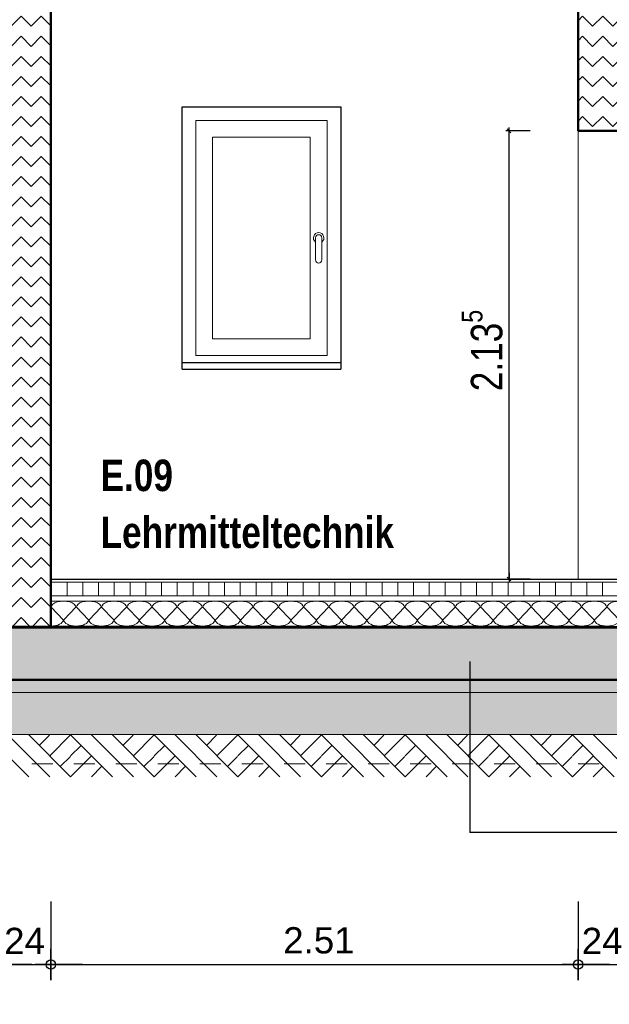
# Model space of a CAD drawing. Header units: metres. Extents: x 1314 to 1415, y -87 to -52.
# Tile 129 of 256: x 1342.2 to 1345.01, y -83.32 to -78.63. Entities that reach past the tile are written whole.
import ezdxf

# ---------------------------------------------------------------- set-up
doc = ezdxf.new("R2010")
doc.units = ezdxf.units.M
doc.header["$PDMODE"] = 65
doc.linetypes.add('AUSGEZOGEN', pattern=[0])
doc.linetypes.add('VERDECKT2_S2', pattern=[0.15, 0.1, -0.05])
for name, color, linetype, lineweight in [('XR$2$Ansicht', 1, 'AUSGEZOGEN', 50), ('XR$2$Design', 4, 'AUSGEZOGEN', 13), ('XR$2$Türen', 3, 'AUSGEZOGEN', 18), ('XR$2$Wand', 1, 'AUSGEZOGEN', 50), ('XR$3$Maßlinie 1_50', 7, 'AUSGEZOGEN', 25), ('XR$3$Text 1_100', 3, 'AUSGEZOGEN', 18), ('XR$4$Design', 4, 'AUSGEZOGEN', 13), ('XR$4$Muster', 4, 'AUSGEZOGEN', 13), ('XR$4$Schraffur', 4, 'AUSGEZOGEN', 13), ('XR$4$Wand', 1, 'AUSGEZOGEN', 50)]:
    doc.layers.add(name, color=color, linetype=linetype, lineweight=lineweight)
doc.styles.add('ARIAL', font='arial.ttf')
doc.dimstyles.new('DIMSTYLE_18', dxfattribs={"dimtxt": 0.175, "dimasz": 0.15, "dimexe": 0, "dimexo": 0, "dimgap": 0.0875, "dimtad": 2, "dimdec": 3, "dimrnd": 0.005, "dimzin": 4, "dimdsep": 46, "dimtxsty": 'ARIAL', "dimblk1": 'ALL_ML_KREIS', "dimblk2": 'ALL_ML_KREIS', "dimsah": 1, "dimcen": 0, "dimclrd": 3, "dimclre": 3, "dimclrt": 3, "dimadec": 0, "dimazin": 0, "dimtfac": 1, "dimtdec": 0, "dimtix": 1, "dimtmove": 2, "dimatfit": 3, "dimfxl": 0, "dimtzin": 0, "dimlwd": 0, "dimlwe": 25, "dimarcsym": 0})
doc.dimstyles.new('DIMSTYLE_25', dxfattribs={"dimtxt": 0.15, "dimasz": 0.03, "dimexe": 0, "dimexo": 0, "dimgap": 0.075, "dimtad": 2, "dimdec": 3, "dimrnd": 0.005, "dimzin": 4, "dimdsep": 46, "dimtxsty": 'ARIAL', "dimblk1": 'ALL_ML_STRICH', "dimblk2": 'ALL_ML_STRICH', "dimsah": 1, "dimcen": 0, "dimclrd": 3, "dimclre": 3, "dimclrt": 3, "dimadec": 0, "dimazin": 0, "dimtfac": 1, "dimtdec": 0, "dimtix": 1, "dimtmove": 2, "dimatfit": 3, "dimfxl": 0, "dimtzin": 0, "dimlwd": 0, "dimlwe": 25, "dimarcsym": 0})
doc.dimstyles.new('DIMSTYLE_3', dxfattribs={"dimtxt": 0.125, "dimasz": 0.15, "dimexe": 0, "dimexo": 0, "dimgap": 0.0625, "dimtad": 2, "dimdec": 1, "dimlfac": 100, "dimrnd": 0.5, "dimzin": 4, "dimdsep": 46, "dimtxsty": 'ARIAL', "dimblk1": 'ALL_ML_KREIS', "dimblk2": 'ALL_ML_KREIS', "dimsah": 1, "dimcen": 0, "dimclrd": 3, "dimclre": 3, "dimclrt": 3, "dimadec": 0, "dimazin": 0, "dimtfac": 1, "dimtdec": 0, "dimtix": 1, "dimtmove": 2, "dimatfit": 3, "dimfxl": 0, "dimtvp": 1.2, "dimtzin": 0, "dimlwd": 0, "dimlwe": 25, "dimarcsym": 0})
doc.dimstyles.new('DIMSTYLE_7', dxfattribs={"dimtxt": 0.125, "dimasz": 0.15, "dimexe": 0, "dimexo": 0, "dimgap": 0.0625, "dimtad": 2, "dimdec": 3, "dimrnd": 0.005, "dimzin": 4, "dimdsep": 46, "dimtxsty": 'ARIAL', "dimblk1": 'ALL_ML_KREIS', "dimblk2": 'ALL_ML_KREIS', "dimsah": 1, "dimcen": 0, "dimclrd": 3, "dimclre": 3, "dimclrt": 3, "dimadec": 0, "dimazin": 0, "dimtfac": 1, "dimtdec": 0, "dimtix": 1, "dimtmove": 2, "dimatfit": 3, "dimfxl": 0, "dimtzin": 0, "dimlwd": 0, "dimlwe": 25, "dimarcsym": 0})
doc.dimstyles.new('DIMSTYLE_9', dxfattribs={"dimtxt": 0.125, "dimasz": 0.15, "dimexe": 0, "dimexo": 0, "dimgap": 0.0625, "dimtad": 2, "dimrnd": 0.005, "dimzin": 4, "dimdsep": 46, "dimtxsty": 'ARIAL', "dimblk1": 'ALL_ML_KREIS', "dimblk2": 'ALL_ML_KREIS', "dimsah": 1, "dimcen": 0, "dimclrd": 3, "dimclre": 3, "dimclrt": 3, "dimadec": 0, "dimazin": 0, "dimtfac": 1, "dimtdec": 0, "dimtix": 1, "dimtmove": 2, "dimatfit": 3, "dimfxl": 0, "dimtzin": 0, "dimlwd": 0, "dimlwe": 25, "dimarcsym": 0})
pattern_1 = [(45, (-1e-17, 0.19092), (-7e-18, 0.0954594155), [0.0675, -0.0675]), (135, (-1e-17, 0.19092), (-0.0954594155, 7e-18), [0.0675, -0.0675])]

# ---------------------------------------------------------------- blocks, each defined once
blk = doc.blocks.new('MUSTERELEMENT_29')
at = {"layer": 'XR$2$Design', "color": 4, "linetype": 'AUSGEZOGEN', "lineweight": 13, "transparency": 33554687}
for p, q in [((1342.1247, -81.5158), (1342.2049, -81.5158)), ((1342.1247, -81.5208), (1342.2049, -81.5208)), ((1342.2049, -81.5158), (1342.285, -81.5158)), ((1342.2049, -81.5158), (1342.2049, -81.5208)), ((1342.2049, -81.5158), (1342.2049, -81.5208)), ((1342.2049, -81.5168), (1342.2449, -81.5168)), ((1342.2049, -81.5178), (1342.2449, -81.5178)), ((1342.2049, -81.5188), (1342.2449, -81.5188)), ((1342.2049, -81.5198), (1342.2449, -81.5198)), ((1342.2049, -81.5208), (1342.285, -81.5208)), ((1342.2449, -81.5158), (1342.2449, -81.5208)), ((1342.285, -81.5158), (1342.3651, -81.5158)), ((1342.285, -81.5158), (1342.285, -81.5208)), ((1342.285, -81.5158), (1342.285, -81.5208)), ((1342.285, -81.5168), (1342.3251, -81.5168)), ((1342.285, -81.5178), (1342.3251, -81.5178)), ((1342.285, -81.5188), (1342.3251, -81.5188)), ((1342.285, -81.5198), (1342.3251, -81.5198)), ((1342.285, -81.5208), (1342.3651, -81.5208)), ((1342.3251, -81.5158), (1342.3251, -81.5208)), ((1342.3651, -81.5158), (1342.4453, -81.5158)), ((1342.3651, -81.5158), (1342.3651, -81.5208)), ((1342.3651, -81.5158), (1342.3651, -81.5208)), ((1342.3651, -81.5168), (1342.4052, -81.5168)), ((1342.3651, -81.5178), (1342.4052, -81.5178)), ((1342.3651, -81.5188), (1342.4052, -81.5188)), ((1342.3651, -81.5198), (1342.4052, -81.5198)), ((1342.3651, -81.5208), (1342.4453, -81.5208)), ((1342.4052, -81.5158), (1342.4052, -81.5208)), ((1342.4453, -81.5158), (1342.5254, -81.5158)), ((1342.4453, -81.5158), (1342.4453, -81.5208)), ((1342.4453, -81.5158), (1342.4453, -81.5208)), ((1342.4453, -81.5168), (1342.4853, -81.5168)), ((1342.4453, -81.5178), (1342.4853, -81.5178)), ((1342.4453, -81.5188), (1342.4853, -81.5188)), ((1342.4453, -81.5198), (1342.4853, -81.5198)), ((1342.4453, -81.5208), (1342.5254, -81.5208)), ((1342.4853, -81.5158), (1342.4853, -81.5208)), ((1342.5254, -81.5158), (1342.6055, -81.5158)), ((1342.5254, -81.5158), (1342.5254, -81.5208)), ((1342.5254, -81.5158), (1342.5254, -81.5208)), ((1342.5254, -81.5168), (1342.5655, -81.5168)), ((1342.5254, -81.5178), (1342.5655, -81.5178)), ((1342.5254, -81.5188), (1342.5655, -81.5188)), ((1342.5254, -81.5198), (1342.5655, -81.5198)), ((1342.5254, -81.5208), (1342.6055, -81.5208)), ((1342.5655, -81.5158), (1342.5655, -81.5208)), ((1342.6055, -81.5158), (1342.6857, -81.5158)), ((1342.6055, -81.5158), (1342.6055, -81.5208)), ((1342.6055, -81.5158), (1342.6055, -81.5208)), ((1342.6055, -81.5168), (1342.6456, -81.5168)), ((1342.6055, -81.5178), (1342.6456, -81.5178)), ((1342.6055, -81.5188), (1342.6456, -81.5188)), ((1342.6055, -81.5198), (1342.6456, -81.5198)), ((1342.6055, -81.5208), (1342.6857, -81.5208)), ((1342.6456, -81.5158), (1342.6456, -81.5208)), ((1342.6857, -81.5158), (1342.7658, -81.5158)), ((1342.6857, -81.5158), (1342.6857, -81.5208)), ((1342.6857, -81.5158), (1342.6857, -81.5208)), ((1342.6857, -81.5168), (1342.7258, -81.5168)), ((1342.6857, -81.5178), (1342.7258, -81.5178)), ((1342.6857, -81.5188), (1342.7258, -81.5188)), ((1342.6857, -81.5198), (1342.7258, -81.5198)), ((1342.6857, -81.5208), (1342.7658, -81.5208)), ((1342.7258, -81.5158), (1342.7258, -81.5208)), ((1342.7658, -81.5158), (1342.846, -81.5158)), ((1342.7658, -81.5158), (1342.7658, -81.5208)), ((1342.7658, -81.5158), (1342.7658, -81.5208)), ((1342.7658, -81.5168), (1342.8059, -81.5168)), ((1342.7658, -81.5178), (1342.8059, -81.5178)), ((1342.7658, -81.5188), (1342.8059, -81.5188)), ((1342.7658, -81.5198), (1342.8059, -81.5198)), ((1342.7658, -81.5208), (1342.846, -81.5208)), ((1342.8059, -81.5158), (1342.8059, -81.5208)), ((1342.846, -81.5158), (1342.9261, -81.5158)), ((1342.846, -81.5158), (1342.846, -81.5208)), ((1342.846, -81.5158), (1342.846, -81.5208)), ((1342.846, -81.5168), (1342.886, -81.5168)), ((1342.846, -81.5178), (1342.886, -81.5178)), ((1342.846, -81.5188), (1342.886, -81.5188)), ((1342.846, -81.5198), (1342.886, -81.5198)), ((1342.846, -81.5208), (1342.9261, -81.5208)), ((1342.886, -81.5158), (1342.886, -81.5208)), ((1342.9261, -81.5158), (1343.0062, -81.5158)), ((1342.9261, -81.5158), (1342.9261, -81.5208)), ((1342.9261, -81.5158), (1342.9261, -81.5208)), ((1342.9261, -81.5168), (1342.9662, -81.5168)), ((1342.9261, -81.5178), (1342.9662, -81.5178)), ((1342.9261, -81.5188), (1342.9662, -81.5188)), ((1342.9261, -81.5198), (1342.9662, -81.5198)), ((1342.9261, -81.5208), (1343.0062, -81.5208)), ((1342.9662, -81.5158), (1342.9662, -81.5208)), ((1343.0062, -81.5158), (1343.0864, -81.5158)), ((1343.0062, -81.5158), (1343.0062, -81.5208)), ((1343.0062, -81.5158), (1343.0062, -81.5208)), ((1343.0062, -81.5168), (1343.0463, -81.5168)), ((1343.0062, -81.5178), (1343.0463, -81.5178)), ((1343.0062, -81.5188), (1343.0463, -81.5188)), ((1343.0062, -81.5198), (1343.0463, -81.5198)), ((1343.0062, -81.5208), (1343.0864, -81.5208)), ((1343.0463, -81.5158), (1343.0463, -81.5208)), ((1343.0864, -81.5158), (1343.1665, -81.5158)), ((1343.0864, -81.5158), (1343.0864, -81.5208)), ((1343.0864, -81.5158), (1343.0864, -81.5208)), ((1343.0864, -81.5168), (1343.1265, -81.5168)), ((1343.0864, -81.5178), (1343.1265, -81.5178)), ((1343.0864, -81.5188), (1343.1265, -81.5188)), ((1343.0864, -81.5198), (1343.1265, -81.5198)), ((1343.0864, -81.5208), (1343.1665, -81.5208)), ((1343.1265, -81.5158), (1343.1265, -81.5208)), ((1343.1665, -81.5158), (1343.2467, -81.5158)), ((1343.1665, -81.5158), (1343.1665, -81.5208)), ((1343.1665, -81.5158), (1343.1665, -81.5208)), ((1343.1665, -81.5168), (1343.2066, -81.5168)), ((1343.1665, -81.5178), (1343.2066, -81.5178)), ((1343.1665, -81.5188), (1343.2066, -81.5188)), ((1343.1665, -81.5198), (1343.2066, -81.5198)), ((1343.1665, -81.5208), (1343.2467, -81.5208)), ((1343.2066, -81.5158), (1343.2066, -81.5208)), ((1343.2467, -81.5158), (1343.3268, -81.5158)), ((1343.2467, -81.5158), (1343.2467, -81.5208)), ((1343.2467, -81.5158), (1343.2467, -81.5208)), ((1343.2467, -81.5168), (1343.2867, -81.5168)), ((1343.2467, -81.5178), (1343.2867, -81.5178)), ((1343.2467, -81.5188), (1343.2867, -81.5188)), ((1343.2467, -81.5198), (1343.2867, -81.5198)), ((1343.2467, -81.5208), (1343.3268, -81.5208)), ((1343.2867, -81.5158), (1343.2867, -81.5208)), ((1343.3268, -81.5158), (1343.4069, -81.5158)), ((1343.3268, -81.5158), (1343.3268, -81.5208)), ((1343.3268, -81.5158), (1343.3268, -81.5208)), ((1343.3268, -81.5168), (1343.3669, -81.5168)), ((1343.3268, -81.5178), (1343.3669, -81.5178)), ((1343.3268, -81.5188), (1343.3669, -81.5188)), ((1343.3268, -81.5198), (1343.3669, -81.5198)), ((1343.3268, -81.5208), (1343.4069, -81.5208)), ((1343.3669, -81.5158), (1343.3669, -81.5208)), ((1343.4069, -81.5158), (1343.4871, -81.5158)), ((1343.4069, -81.5158), (1343.4069, -81.5208)), ((1343.4069, -81.5158), (1343.4069, -81.5208)), ((1343.4069, -81.5168), (1343.447, -81.5168)), ((1343.4069, -81.5178), (1343.447, -81.5178)), ((1343.4069, -81.5188), (1343.447, -81.5188)), ((1343.4069, -81.5198), (1343.447, -81.5198)), ((1343.4069, -81.5208), (1343.4871, -81.5208)), ((1343.447, -81.5158), (1343.447, -81.5208)), ((1343.4871, -81.5158), (1343.5672, -81.5158)), ((1343.4871, -81.5158), (1343.4871, -81.5208)), ((1343.4871, -81.5158), (1343.4871, -81.5208)), ((1343.4871, -81.5168), (1343.5272, -81.5168)), ((1343.4871, -81.5178), (1343.5272, -81.5178)), ((1343.4871, -81.5188), (1343.5272, -81.5188)), ((1343.4871, -81.5198), (1343.5272, -81.5198)), ((1343.4871, -81.5208), (1343.5672, -81.5208)), ((1343.5272, -81.5158), (1343.5272, -81.5208)), ((1343.5672, -81.5158), (1343.6474, -81.5158)), ((1343.5672, -81.5158), (1343.5672, -81.5208)), ((1343.5672, -81.5158), (1343.5672, -81.5208)), ((1343.5672, -81.5168), (1343.6073, -81.5168)), ((1343.5672, -81.5178), (1343.6073, -81.5178)), ((1343.5672, -81.5188), (1343.6073, -81.5188)), ((1343.5672, -81.5198), (1343.6073, -81.5198)), ((1343.5672, -81.5208), (1343.6474, -81.5208)), ((1343.6073, -81.5158), (1343.6073, -81.5208)), ((1343.6474, -81.5158), (1343.7275, -81.5158)), ((1343.6474, -81.5158), (1343.6474, -81.5208)), ((1343.6474, -81.5158), (1343.6474, -81.5208)), ((1343.6474, -81.5168), (1343.6874, -81.5168)), ((1343.6474, -81.5178), (1343.6874, -81.5178)), ((1343.6474, -81.5188), (1343.6874, -81.5188)), ((1343.6474, -81.5198), (1343.6874, -81.5198)), ((1343.6474, -81.5208), (1343.7275, -81.5208)), ((1343.6874, -81.5158), (1343.6874, -81.5208)), ((1343.7275, -81.5158), (1343.8076, -81.5158)), ((1343.7275, -81.5158), (1343.7275, -81.5208)), ((1343.7275, -81.5158), (1343.7275, -81.5208)), ((1343.7275, -81.5168), (1343.7676, -81.5168)), ((1343.7275, -81.5178), (1343.7676, -81.5178)), ((1343.7275, -81.5188), (1343.7676, -81.5188)), ((1343.7275, -81.5198), (1343.7676, -81.5198)), ((1343.7275, -81.5208), (1343.8076, -81.5208)), ((1343.7676, -81.5158), (1343.7676, -81.5208)), ((1343.8076, -81.5158), (1343.8878, -81.5158)), ((1343.8076, -81.5158), (1343.8076, -81.5208)), ((1343.8076, -81.5158), (1343.8076, -81.5208)), ((1343.8076, -81.5168), (1343.8477, -81.5168)), ((1343.8076, -81.5178), (1343.8477, -81.5178)), ((1343.8076, -81.5188), (1343.8477, -81.5188)), ((1343.8076, -81.5198), (1343.8477, -81.5198)), ((1343.8076, -81.5208), (1343.8878, -81.5208)), ((1343.8477, -81.5158), (1343.8477, -81.5208)), ((1343.8878, -81.5158), (1343.9679, -81.5158)), ((1343.8878, -81.5158), (1343.8878, -81.5208)), ((1343.8878, -81.5158), (1343.8878, -81.5208)), ((1343.8878, -81.5168), (1343.9278, -81.5168)), ((1343.8878, -81.5178), (1343.9278, -81.5178)), ((1343.8878, -81.5188), (1343.9278, -81.5188)), ((1343.8878, -81.5198), (1343.9278, -81.5198)), ((1343.8878, -81.5208), (1343.9679, -81.5208)), ((1343.9278, -81.5158), (1343.9278, -81.5208)), ((1343.9679, -81.5158), (1344.0481, -81.5158)), ((1343.9679, -81.5158), (1343.9679, -81.5208)), ((1343.9679, -81.5158), (1343.9679, -81.5208)), ((1343.9679, -81.5168), (1344.008, -81.5168)), ((1343.9679, -81.5178), (1344.008, -81.5178)), ((1343.9679, -81.5188), (1344.008, -81.5188)), ((1343.9679, -81.5198), (1344.008, -81.5198)), ((1343.9679, -81.5208), (1344.0481, -81.5208)), ((1344.008, -81.5158), (1344.008, -81.5208)), ((1344.0481, -81.5158), (1344.1282, -81.5158)), ((1344.0481, -81.5158), (1344.0481, -81.5208)), ((1344.0481, -81.5158), (1344.0481, -81.5208)), ((1344.0481, -81.5168), (1344.0881, -81.5168)), ((1344.0481, -81.5178), (1344.0881, -81.5178)), ((1344.0481, -81.5188), (1344.0881, -81.5188)), ((1344.0481, -81.5198), (1344.0881, -81.5198)), ((1344.0481, -81.5208), (1344.1282, -81.5208)), ((1344.0881, -81.5158), (1344.0881, -81.5208)), ((1344.1282, -81.5158), (1344.2083, -81.5158)), ((1344.1282, -81.5158), (1344.1282, -81.5208)), ((1344.1282, -81.5158), (1344.1282, -81.5208)), ((1344.1282, -81.5168), (1344.1683, -81.5168)), ((1344.1282, -81.5178), (1344.1683, -81.5178)), ((1344.1282, -81.5188), (1344.1683, -81.5188)), ((1344.1282, -81.5198), (1344.1683, -81.5198)), ((1344.1282, -81.5208), (1344.2083, -81.5208)), ((1344.1683, -81.5158), (1344.1683, -81.5208)), ((1344.2083, -81.5158), (1344.2885, -81.5158)), ((1344.2083, -81.5158), (1344.2083, -81.5208)), ((1344.2083, -81.5158), (1344.2083, -81.5208)), ((1344.2083, -81.5168), (1344.2484, -81.5168)), ((1344.2083, -81.5178), (1344.2484, -81.5178)), ((1344.2083, -81.5188), (1344.2484, -81.5188)), ((1344.2083, -81.5198), (1344.2484, -81.5198)), ((1344.2083, -81.5208), (1344.2885, -81.5208)), ((1344.2484, -81.5158), (1344.2484, -81.5208)), ((1344.2885, -81.5158), (1344.3686, -81.5158)), ((1344.2885, -81.5158), (1344.2885, -81.5208)), ((1344.2885, -81.5158), (1344.2885, -81.5208)), ((1344.2885, -81.5168), (1344.3285, -81.5168)), ((1344.2885, -81.5178), (1344.3285, -81.5178)), ((1344.2885, -81.5188), (1344.3285, -81.5188)), ((1344.2885, -81.5198), (1344.3285, -81.5198)), ((1344.2885, -81.5208), (1344.3686, -81.5208)), ((1344.3285, -81.5158), (1344.3285, -81.5208)), ((1344.3686, -81.5158), (1344.4488, -81.5158)), ((1344.3686, -81.5158), (1344.3686, -81.5208)), ((1344.3686, -81.5158), (1344.3686, -81.5208)), ((1344.3686, -81.5168), (1344.4087, -81.5168)), ((1344.3686, -81.5178), (1344.4087, -81.5178)), ((1344.3686, -81.5188), (1344.4087, -81.5188)), ((1344.3686, -81.5198), (1344.4087, -81.5198)), ((1344.3686, -81.5208), (1344.4488, -81.5208)), ((1344.4087, -81.5158), (1344.4087, -81.5208)), ((1344.4488, -81.5158), (1344.5289, -81.5158)), ((1344.4488, -81.5158), (1344.4488, -81.5208)), ((1344.4488, -81.5158), (1344.4488, -81.5208)), ((1344.4488, -81.5168), (1344.4888, -81.5168)), ((1344.4488, -81.5178), (1344.4888, -81.5178)), ((1344.4488, -81.5188), (1344.4888, -81.5188)), ((1344.4488, -81.5198), (1344.4888, -81.5198)), ((1344.4488, -81.5208), (1344.5289, -81.5208)), ((1344.4888, -81.5158), (1344.4888, -81.5208)), ((1344.5289, -81.5158), (1344.609, -81.5158)), ((1344.5289, -81.5158), (1344.5289, -81.5208)), ((1344.5289, -81.5158), (1344.5289, -81.5208)), ((1344.5289, -81.5168), (1344.569, -81.5168)), ((1344.5289, -81.5178), (1344.569, -81.5178)), ((1344.5289, -81.5188), (1344.569, -81.5188)), ((1344.5289, -81.5198), (1344.569, -81.5198)), ((1344.5289, -81.5208), (1344.609, -81.5208)), ((1344.569, -81.5158), (1344.569, -81.5208)), ((1344.609, -81.5158), (1344.6892, -81.5158)), ((1344.609, -81.5158), (1344.609, -81.5208)), ((1344.609, -81.5158), (1344.609, -81.5208)), ((1344.609, -81.5168), (1344.6491, -81.5168)), ((1344.609, -81.5178), (1344.6491, -81.5178)), ((1344.609, -81.5188), (1344.6491, -81.5188)), ((1344.609, -81.5198), (1344.6491, -81.5198)), ((1344.609, -81.5208), (1344.6892, -81.5208)), ((1344.6491, -81.5158), (1344.6491, -81.5208)), ((1344.6892, -81.5158), (1344.7693, -81.5158)), ((1344.6892, -81.5158), (1344.6892, -81.5208)), ((1344.6892, -81.5158), (1344.6892, -81.5208)), ((1344.6892, -81.5168), (1344.7292, -81.5168)), ((1344.6892, -81.5178), (1344.7292, -81.5178)), ((1344.6892, -81.5188), (1344.7292, -81.5188)), ((1344.6892, -81.5198), (1344.7292, -81.5198)), ((1344.6892, -81.5208), (1344.7693, -81.5208)), ((1344.7292, -81.5158), (1344.7292, -81.5208)), ((1344.7693, -81.5158), (1344.8495, -81.5158)), ((1344.7693, -81.5158), (1344.7693, -81.5208)), ((1344.7693, -81.5158), (1344.7693, -81.5208)), ((1344.7693, -81.5168), (1344.8094, -81.5168)), ((1344.7693, -81.5178), (1344.8094, -81.5178)), ((1344.7693, -81.5188), (1344.8094, -81.5188)), ((1344.7693, -81.5198), (1344.8094, -81.5198)), ((1344.7693, -81.5208), (1344.8495, -81.5208)), ((1344.8094, -81.5158), (1344.8094, -81.5208)), ((1344.8495, -81.5158), (1344.9296, -81.5158)), ((1344.8495, -81.5158), (1344.8495, -81.5208)), ((1344.8495, -81.5158), (1344.8495, -81.5208)), ((1344.8495, -81.5168), (1344.8895, -81.5168)), ((1344.8495, -81.5178), (1344.8895, -81.5178)), ((1344.8495, -81.5188), (1344.8895, -81.5188)), ((1344.8495, -81.5198), (1344.8895, -81.5198)), ((1344.8495, -81.5208), (1344.9296, -81.5208)), ((1344.8895, -81.5158), (1344.8895, -81.5208)), ((1344.9296, -81.5158), (1345.0097, -81.5158)), ((1344.9296, -81.5158), (1344.9296, -81.5208)), ((1344.9296, -81.5158), (1344.9296, -81.5208)), ((1344.9296, -81.5168), (1344.9697, -81.5168)), ((1344.9296, -81.5178), (1344.9697, -81.5178)), ((1344.9296, -81.5188), (1344.9697, -81.5188)), ((1344.9296, -81.5198), (1344.9697, -81.5198)), ((1344.9296, -81.5208), (1345.0097, -81.5208)), ((1344.9697, -81.5158), (1344.9697, -81.5208))]:
    blk.add_line(p, q, dxfattribs=at)
blk = doc.blocks.new('ALL_ML_KREIS')
at = {"color": 0, "linetype": 'ByBlock', "lineweight": -2}
for p, q in [((0, -0.5), (0, 0.5)), ((-1, 0), (0.5, 0))]:
    blk.add_line(p, q, dxfattribs=at)
blk.add_circle((0, 0), 0.15, dxfattribs=at)
blk = doc.blocks.new('*D110')
at = {"layer": 'DEFPOINTS', "color": 3, "linetype": 'AUSGEZOGEN', "lineweight": 25, "transparency": 33554687}
for p in [(1358.4732, -77.3937), (1338.3582, -77.8099), (1338.3582, -84.3412)]:
    blk.add_point(p, dxfattribs=at)
at = {"layer": 'XR$3$Maßlinie 1_50', "color": 3, "linetype": 'AUSGEZOGEN', "lineweight": -2, "transparency": 33554687}
for p, q in [((1338.3582, -84.0412), (1338.3582, -84.3412)), ((1358.4732, -84.0412), (1358.4732, -84.3412)), ((1338.3582, -84.3412), (1358.4732, -84.3412))]:
    blk.add_line(p, q, dxfattribs=at)
at = {"layer": 'XR$3$Maßlinie 1_50', "color": 3, "linetype": 'AUSGEZOGEN', "lineweight": 25, "transparency": 33554687, "xscale": 0.15, "yscale": 0.15, "zscale": 0.15, "rotation": 180}
blk.add_blockref('ALL_ML_KREIS', (1338.3582, -84.3412), dxfattribs=at)
at = {"layer": 'XR$3$Maßlinie 1_50', "color": 3, "linetype": 'AUSGEZOGEN', "lineweight": 25, "transparency": 33554687, "xscale": 0.15, "yscale": 0.15, "zscale": 0.15}
blk.add_blockref('ALL_ML_KREIS', (1358.4732, -84.3412), dxfattribs=at)
at = {"layer": 'XR$3$Maßlinie 1_50', "color": 3, "linetype": 'AUSGEZOGEN', "lineweight": 25, "transparency": 33554687, "insert": (1348.4387, -84.2007), "char_height": 0.175, "width": 1.05, "attachment_point": 5, "style": 'ARIAL'}
blk.add_mtext('\\A1;{\\fArial|i0|b1;\\A1;{20.11\\H0.115500;\\S5^ ;}}', dxfattribs=at)
blk = doc.blocks.new('*D131')
at = {"layer": 'DEFPOINTS', "color": 3, "linetype": 'AUSGEZOGEN', "lineweight": 25, "transparency": 33554687}
for p in [(1358.2332, -78.6988), (1338.5982, -78.8364), (1338.5982, -83.7271)]:
    blk.add_point(p, dxfattribs=at)
at = {"layer": 'XR$3$Maßlinie 1_50', "color": 3, "linetype": 'AUSGEZOGEN', "lineweight": -2, "transparency": 33554687}
for p, q in [((1338.5982, -83.4271), (1338.5982, -83.7271)), ((1358.2332, -83.4271), (1358.2332, -83.7271)), ((1338.5982, -83.7271), (1358.2332, -83.7271))]:
    blk.add_line(p, q, dxfattribs=at)
at = {"layer": 'XR$3$Maßlinie 1_50', "color": 3, "linetype": 'AUSGEZOGEN', "lineweight": 25, "transparency": 33554687, "xscale": 0.15, "yscale": 0.15, "zscale": 0.15, "rotation": 180}
blk.add_blockref('ALL_ML_KREIS', (1338.5982, -83.7271), dxfattribs=at)
at = {"layer": 'XR$3$Maßlinie 1_50', "color": 3, "linetype": 'AUSGEZOGEN', "lineweight": 25, "transparency": 33554687, "xscale": 0.15, "yscale": 0.15, "zscale": 0.15}
blk.add_blockref('ALL_ML_KREIS', (1358.2332, -83.7271), dxfattribs=at)
at = {"layer": 'XR$3$Maßlinie 1_50', "color": 3, "linetype": 'AUSGEZOGEN', "lineweight": 25, "transparency": 33554687, "insert": (1348.4326, -83.6124), "char_height": 0.125, "width": 0.75, "attachment_point": 5, "style": 'ARIAL'}
blk.add_mtext('\\A1;{\\A1;{19.63\\H0.082500;\\S5^ ;}}', dxfattribs=at)
blk = doc.blocks.new('ALL_ML_STRICH')
at = {"color": 0, "linetype": 'ByBlock', "lineweight": -2}
for p, q in [((-1, 0), (0.5, 0)), ((-0.3, -0.3), (0.3, 0.3)), ((0, -0.5), (0, 0.5))]:
    blk.add_line(p, q, dxfattribs=at)
blk = doc.blocks.new('*D142')
at = {"layer": 'DEFPOINTS', "color": 3, "linetype": 'AUSGEZOGEN', "lineweight": 25, "transparency": 33554687}
for p in [(1344.8582, -79.1561), (1344.5297, -81.2911), (1344.8582, -81.2911)]:
    blk.add_point(p, dxfattribs=at)
at = {"layer": 'XR$3$Maßlinie 1_50', "color": 3, "linetype": 'AUSGEZOGEN', "lineweight": -2, "transparency": 33554687}
for p, q in [((1344.6297, -79.1561), (1344.5297, -79.1561)), ((1344.5297, -81.2911), (1344.5297, -79.1561)), ((1344.6297, -81.2911), (1344.5297, -81.2911))]:
    blk.add_line(p, q, dxfattribs=at)
at = {"layer": 'XR$3$Maßlinie 1_50', "color": 3, "linetype": 'AUSGEZOGEN', "lineweight": 25, "transparency": 33554687, "xscale": 0.03000000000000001, "yscale": 0.03000000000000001, "zscale": 0.03000000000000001}
for p, rotation in [((1344.5297, -79.1561), 90), ((1344.5297, -81.2911), 270)]:
    blk.add_blockref('ALL_ML_STRICH', p, dxfattribs=dict(at, rotation=rotation))
at = {"layer": 'XR$3$Maßlinie 1_50', "color": 3, "linetype": 'AUSGEZOGEN', "lineweight": 25, "transparency": 33554687, "insert": (1344.402, -80.2027), "char_height": 0.15, "width": 0.6, "attachment_point": 5, "rotation": 90, "style": 'ARIAL'}
blk.add_mtext('\\W0.80;\\A1;{\\A1;{2.13\\H0.099000;\\S5^ ;}}', dxfattribs=at)
blk = doc.blocks.new('*D145')
at = {"layer": 'DEFPOINTS', "color": 3, "linetype": 'AUSGEZOGEN', "lineweight": 25, "transparency": 33554687}
for p in [(1342.3482, -79.0962), (1342.1082, -79.3758), (1342.1082, -83.1268)]:
    blk.add_point(p, dxfattribs=at)
at = {"layer": 'XR$3$Maßlinie 1_50', "color": 3, "linetype": 'AUSGEZOGEN', "lineweight": -2, "transparency": 33554687}
for p, q in [((1342.1082, -82.8268), (1342.1082, -83.1268)), ((1342.3482, -82.8268), (1342.3482, -83.1268)), ((1342.1082, -83.1268), (1342.3482, -83.1268))]:
    blk.add_line(p, q, dxfattribs=at)
at = {"layer": 'XR$3$Maßlinie 1_50', "color": 3, "linetype": 'AUSGEZOGEN', "lineweight": 25, "transparency": 33554687, "xscale": 0.15, "yscale": 0.15, "zscale": 0.15, "rotation": 180}
blk.add_blockref('ALL_ML_KREIS', (1342.1082, -83.1268), dxfattribs=at)
at = {"layer": 'XR$3$Maßlinie 1_50', "color": 3, "linetype": 'AUSGEZOGEN', "lineweight": 25, "transparency": 33554687, "xscale": 0.15, "yscale": 0.15, "zscale": 0.15}
blk.add_blockref('ALL_ML_KREIS', (1342.3482, -83.1268), dxfattribs=at)
at = {"layer": 'XR$3$Maßlinie 1_50', "color": 3, "linetype": 'AUSGEZOGEN', "lineweight": 25, "transparency": 33554687, "insert": (1342.2228, -83.0143), "char_height": 0.125, "width": 0.5, "attachment_point": 5, "style": 'ARIAL'}
blk.add_mtext('\\A1;{\\A1;{24\\H0.082500;\\S^ ;}}', dxfattribs=at)
blk = doc.blocks.new('*D146')
at = {"layer": 'DEFPOINTS', "color": 3, "linetype": 'AUSGEZOGEN', "lineweight": 25, "transparency": 33554687}
for p in [(1344.8582, -77.4459), (1342.3482, -79.0962), (1342.3482, -83.1268)]:
    blk.add_point(p, dxfattribs=at)
at = {"layer": 'XR$3$Maßlinie 1_50', "color": 3, "linetype": 'AUSGEZOGEN', "lineweight": -2, "transparency": 33554687}
for p, q in [((1342.3482, -82.8268), (1342.3482, -83.1268)), ((1344.8582, -82.8268), (1344.8582, -83.1268)), ((1342.3482, -83.1268), (1344.8582, -83.1268))]:
    blk.add_line(p, q, dxfattribs=at)
at = {"layer": 'XR$3$Maßlinie 1_50', "color": 3, "linetype": 'AUSGEZOGEN', "lineweight": 25, "transparency": 33554687, "xscale": 0.15, "yscale": 0.15, "zscale": 0.15, "rotation": 180}
blk.add_blockref('ALL_ML_KREIS', (1342.3482, -83.1268), dxfattribs=at)
at = {"layer": 'XR$3$Maßlinie 1_50', "color": 3, "linetype": 'AUSGEZOGEN', "lineweight": 25, "transparency": 33554687, "xscale": 0.15, "yscale": 0.15, "zscale": 0.15}
blk.add_blockref('ALL_ML_KREIS', (1344.8582, -83.1268), dxfattribs=at)
at = {"layer": 'XR$3$Maßlinie 1_50', "color": 3, "linetype": 'AUSGEZOGEN', "lineweight": 25, "transparency": 33554687, "insert": (1343.6243, -83.0122), "char_height": 0.125, "width": 0.5, "attachment_point": 5, "style": 'ARIAL'}
blk.add_mtext('\\A1;{\\A1;{2.51\\H0.082500;\\S^ ;}}', dxfattribs=at)
blk = doc.blocks.new('*D147')
at = {"layer": 'DEFPOINTS', "color": 3, "linetype": 'AUSGEZOGEN', "lineweight": 25, "transparency": 33554687}
for p in [(1344.8582, -77.4459), (1345.0982, -77.4459), (1344.8582, -83.1268)]:
    blk.add_point(p, dxfattribs=at)
at = {"layer": 'XR$3$Maßlinie 1_50', "color": 3, "linetype": 'AUSGEZOGEN', "lineweight": -2, "transparency": 33554687}
for p, q in [((1344.8582, -82.8268), (1344.8582, -83.1268)), ((1345.0982, -82.8268), (1345.0982, -83.1268)), ((1344.8582, -83.1268), (1345.0982, -83.1268))]:
    blk.add_line(p, q, dxfattribs=at)
at = {"layer": 'XR$3$Maßlinie 1_50', "color": 3, "linetype": 'AUSGEZOGEN', "lineweight": 25, "transparency": 33554687, "xscale": 0.15, "yscale": 0.15, "zscale": 0.15, "rotation": 180}
blk.add_blockref('ALL_ML_KREIS', (1344.8582, -83.1268), dxfattribs=at)
at = {"layer": 'XR$3$Maßlinie 1_50', "color": 3, "linetype": 'AUSGEZOGEN', "lineweight": 25, "transparency": 33554687, "xscale": 0.15, "yscale": 0.15, "zscale": 0.15}
blk.add_blockref('ALL_ML_KREIS', (1345.0982, -83.1268), dxfattribs=at)
at = {"layer": 'XR$3$Maßlinie 1_50', "color": 3, "linetype": 'AUSGEZOGEN', "lineweight": 25, "transparency": 33554687, "insert": (1344.9728, -83.0143), "char_height": 0.125, "width": 0.5, "attachment_point": 5, "style": 'ARIAL'}
blk.add_mtext('\\A1;{\\A1;{24\\H0.082500;\\S^ ;}}', dxfattribs=at)
blk = doc.blocks.new('MUSTERELEMENT_64')
at = {"layer": 'XR$4$Design', "color": 52, "linetype": 'AUSGEZOGEN', "lineweight": 13, "transparency": 33554687}
for p, q in [((1342.044, -82.0334), (1342.2431, -82.2334)), ((1342.1435, -82.0334), (1342.3427, -82.2334)), ((1342.2431, -82.0334), (1342.4422, -82.2334)), ((1342.2925, -82.0832), (1342.3411, -82.0346)), ((1342.3427, -82.1334), (1342.4422, -82.0334)), ((1342.4422, -82.0334), (1342.6413, -82.2334)), ((1342.5418, -82.0334), (1342.7409, -82.2334)), ((1342.6413, -82.0334), (1342.8404, -82.2334)), ((1342.6907, -82.0832), (1342.7393, -82.0346)), ((1342.7409, -82.1334), (1342.8404, -82.0334)), ((1342.8404, -82.0334), (1343.0396, -82.2334)), ((1342.94, -82.0334), (1343.1391, -82.2334)), ((1343.0396, -82.0334), (1343.2387, -82.2334)), ((1343.0889, -82.0832), (1343.1375, -82.0346)), ((1343.1391, -82.1334), (1343.2387, -82.0334)), ((1343.2387, -82.0334), (1343.4378, -82.2334)), ((1343.3382, -82.0334), (1343.5374, -82.2334)), ((1343.4378, -82.0334), (1343.6369, -82.2334)), ((1343.4872, -82.0832), (1343.5358, -82.0346)), ((1343.5374, -82.1334), (1343.6369, -82.0334)), ((1343.6369, -82.0334), (1343.836, -82.2334)), ((1343.7365, -82.0334), (1343.9356, -82.2334)), ((1343.836, -82.0334), (1344.0351, -82.2334)), ((1343.8854, -82.0832), (1343.934, -82.0346)), ((1343.9356, -82.1334), (1344.0351, -82.0334)), ((1344.0351, -82.0334), (1344.2343, -82.2334)), ((1344.1347, -82.0334), (1344.3338, -82.2334)), ((1344.2343, -82.0334), (1344.4334, -82.2334)), ((1344.2836, -82.0832), (1344.3322, -82.0346)), ((1344.3338, -82.1334), (1344.4334, -82.0334)), ((1344.4334, -82.0334), (1344.6325, -82.2334)), ((1344.5329, -82.0334), (1344.732, -82.2334)), ((1344.6325, -82.0334), (1344.8316, -82.2334)), ((1344.6819, -82.0832), (1344.7304, -82.0346)), ((1344.732, -82.1334), (1344.8316, -82.0334)), ((1344.8316, -82.0334), (1345.0307, -82.2334)), ((1344.9312, -82.0334), (1345.1303, -82.2334)), ((1342.4422, -82.1334), (1342.4904, -82.0848)), ((1342.8404, -82.1334), (1342.8886, -82.0848)), ((1343.2387, -82.1334), (1343.2869, -82.0848)), ((1343.6369, -82.1334), (1343.6851, -82.0848)), ((1344.0351, -82.1334), (1344.0833, -82.0848)), ((1344.4334, -82.1334), (1344.4816, -82.0848)), ((1344.8316, -82.1334), (1344.8798, -82.0848)), ((1342.3928, -82.1836), (1342.441, -82.1352)), ((1342.4422, -82.2334), (1342.5418, -82.1334)), ((1342.7911, -82.1836), (1342.8393, -82.1352)), ((1342.8404, -82.2334), (1342.94, -82.1334)), ((1343.1893, -82.1836), (1343.2375, -82.1352)), ((1343.2387, -82.2334), (1343.3382, -82.1334)), ((1343.5875, -82.1836), (1343.6357, -82.1352)), ((1343.6369, -82.2334), (1343.7365, -82.1334)), ((1343.9858, -82.1836), (1344.0339, -82.1352)), ((1344.0351, -82.2334), (1344.1347, -82.1334)), ((1344.384, -82.1836), (1344.4322, -82.1352)), ((1344.4334, -82.2334), (1344.5329, -82.1334)), ((1344.7822, -82.1836), (1344.8304, -82.1352)), ((1344.8316, -82.2334), (1344.9312, -82.1334)), ((1342.5414, -82.2324), (1342.5896, -82.1838)), ((1342.9396, -82.2324), (1342.9878, -82.1838)), ((1343.3378, -82.2324), (1343.386, -82.1838)), ((1343.7361, -82.2324), (1343.7843, -82.1838)), ((1344.1343, -82.2324), (1344.1825, -82.1838)), ((1344.5325, -82.2324), (1344.5807, -82.1838)), ((1344.9308, -82.2324), (1344.9789, -82.1838))]:
    blk.add_line(p, q, dxfattribs=at)
blk = doc.blocks.new('MUSTERELEMENT_66')
at = {"layer": 'XR$4$Design', "color": 4, "linetype": 'AUSGEZOGEN', "lineweight": 13, "transparency": 33554687}
for p, q in [((1342.3494, -81.4255), (1342.4071, -81.4855)), ((1342.4095, -81.4855), (1342.4673, -81.4255)), ((1342.4697, -81.4255), (1342.5275, -81.4855)), ((1342.5299, -81.4855), (1342.5876, -81.4255)), ((1342.59, -81.4255), (1342.6478, -81.4855)), ((1342.6502, -81.4855), (1342.708, -81.4255)), ((1342.7104, -81.4255), (1342.7682, -81.4855)), ((1342.7706, -81.4855), (1342.8283, -81.4255)), ((1342.8307, -81.4255), (1342.8885, -81.4855)), ((1342.8909, -81.4855), (1342.9487, -81.4255)), ((1342.9511, -81.4255), (1343.0088, -81.4855)), ((1343.0112, -81.4855), (1343.069, -81.4255)), ((1343.0714, -81.4255), (1343.1292, -81.4855)), ((1343.1316, -81.4855), (1343.1894, -81.4255)), ((1343.1918, -81.4255), (1343.2495, -81.4855)), ((1343.2519, -81.4855), (1343.3097, -81.4255)), ((1343.3121, -81.4255), (1343.3699, -81.4855)), ((1343.3723, -81.4855), (1343.43, -81.4255)), ((1343.4324, -81.4255), (1343.4902, -81.4855)), ((1343.4926, -81.4855), (1343.5504, -81.4255)), ((1343.5528, -81.4255), (1343.6106, -81.4855)), ((1343.613, -81.4855), (1343.6707, -81.4255)), ((1343.6731, -81.4255), (1343.7309, -81.4855)), ((1343.7333, -81.4855), (1343.7911, -81.4255)), ((1343.7935, -81.4255), (1343.8512, -81.4855)), ((1343.8536, -81.4855), (1343.9114, -81.4255)), ((1343.9138, -81.4255), (1343.9716, -81.4855)), ((1343.974, -81.4855), (1344.0318, -81.4255)), ((1344.0342, -81.4255), (1344.0919, -81.4855)), ((1344.0943, -81.4855), (1344.1521, -81.4255)), ((1344.1545, -81.4255), (1344.2123, -81.4855)), ((1344.2147, -81.4855), (1344.2724, -81.4255)), ((1344.2748, -81.4255), (1344.3326, -81.4855)), ((1344.335, -81.4855), (1344.3928, -81.4255)), ((1344.3952, -81.4255), (1344.453, -81.4855)), ((1344.4554, -81.4855), (1344.5131, -81.4255)), ((1344.5155, -81.4255), (1344.5733, -81.4855)), ((1344.5757, -81.4855), (1344.6335, -81.4255)), ((1344.6359, -81.4255), (1344.6936, -81.4855)), ((1344.696, -81.4855), (1344.7538, -81.4255)), ((1344.7562, -81.4255), (1344.814, -81.4855)), ((1344.8164, -81.4855), (1344.8741, -81.4255)), ((1344.8766, -81.4255), (1344.9343, -81.4855)), ((1344.9367, -81.4855), (1344.9945, -81.4255)), ((1344.9969, -81.4255), (1345.0547, -81.4855))]:
    blk.add_line(p, q, dxfattribs=at)
for centre, start_param, end_param in [((1342.4083, -81.4255), 0, 3.141593), ((1342.5287, -81.4255), 0, 3.141593), ((1342.649, -81.4255), 0, 3.141593), ((1342.7694, -81.4255), 0, 3.141593), ((1342.8897, -81.4255), 0, 3.141593), ((1343.01, -81.4255), 0, 3.141593), ((1343.1304, -81.4255), 0, 3.141593), ((1343.2507, -81.4255), 0, 3.141593), ((1343.3711, -81.4255), 0, 3.141593), ((1343.4914, -81.4255), 0, 3.141593), ((1343.6118, -81.4255), 0, 3.141593), ((1343.7321, -81.4255), 0, 3.141593), ((1343.8524, -81.4255), 0, 3.141593), ((1343.9728, -81.4255), 0, 3.141593), ((1344.0931, -81.4255), 0, 3.141593), ((1344.2135, -81.4255), 0, 3.141593), ((1344.3338, -81.4255), 0, 3.141593), ((1344.4542, -81.4255), 0, 3.141593), ((1344.5745, -81.4255), 0, 3.141593), ((1344.6948, -81.4255), 0, 3.141593), ((1344.8152, -81.4255), 0, 3.141593), ((1344.9355, -81.4255), 0, 3.141593), ((1345.0559, -81.4255), 0, 3.141593), ((1342.3482, -81.4855), 4.712389, 6.283185), ((1342.4685, -81.4855), 3.141593, 4.712389), ((1342.4685, -81.4855), 4.712389, 6.283185), ((1342.5888, -81.4855), 3.141593, 4.712389), ((1342.5888, -81.4855), 4.712389, 6.283185), ((1342.7092, -81.4855), 3.141593, 4.712389), ((1342.7092, -81.4855), 4.712389, 6.283185), ((1342.8295, -81.4855), 3.141593, 4.712389), ((1342.8295, -81.4855), 4.712389, 6.283185), ((1342.9499, -81.4855), 3.141593, 4.712389), ((1342.9499, -81.4855), 4.712389, 6.283185), ((1343.0702, -81.4855), 3.141593, 4.712389), ((1343.0702, -81.4855), 4.712389, 6.283185), ((1343.1906, -81.4855), 3.141593, 4.712389), ((1343.1906, -81.4855), 4.712389, 6.283185), ((1343.3109, -81.4855), 3.141593, 4.712389), ((1343.3109, -81.4855), 4.712389, 6.283185), ((1343.4312, -81.4855), 3.141593, 4.712389), ((1343.4312, -81.4855), 4.712389, 6.283185), ((1343.5516, -81.4855), 3.141593, 4.712389), ((1343.5516, -81.4855), 4.712389, 6.283185), ((1343.6719, -81.4855), 3.141593, 4.712389), ((1343.6719, -81.4855), 4.712389, 6.283185), ((1343.7923, -81.4855), 3.141593, 4.712389), ((1343.7923, -81.4855), 4.712389, 6.283185), ((1343.9126, -81.4855), 3.141593, 4.712389), ((1343.9126, -81.4855), 4.712389, 6.283185), ((1344.033, -81.4855), 3.141593, 4.712389), ((1344.033, -81.4855), 4.712389, 6.283185), ((1344.1533, -81.4855), 3.141593, 4.712389), ((1344.1533, -81.4855), 4.712389, 6.283185), ((1344.2736, -81.4855), 3.141593, 4.712389), ((1344.2736, -81.4855), 4.712389, 6.283185), ((1344.394, -81.4855), 3.141593, 4.712389), ((1344.394, -81.4855), 4.712389, 6.283185), ((1344.5143, -81.4855), 3.141593, 4.712389), ((1344.5143, -81.4855), 4.712389, 6.283185), ((1344.6347, -81.4855), 3.141593, 4.712389), ((1344.6347, -81.4855), 4.712389, 6.283185), ((1344.755, -81.4855), 3.141593, 4.712389), ((1344.755, -81.4855), 4.712389, 6.283185), ((1344.8754, -81.4855), 3.141593, 4.712389), ((1344.8754, -81.4855), 4.712389, 6.283185), ((1344.9957, -81.4855), 3.141593, 4.712389), ((1344.9957, -81.4855), 4.712389, 6.283185)]:
    blk.add_ellipse(centre, major_axis=(0.059, 0), ratio=0.498577, start_param=start_param, end_param=end_param, dxfattribs=at)

msp = doc.modelspace()

# ---------------------------------------------------------------- hatches: boundary and pattern name
at = {"layer": 'XR$4$Muster', "linetype": 'AUSGEZOGEN', "lineweight": 13, "transparency": 33554687}
h = msp.add_hatch(dxfattribs=at)
h.set_pattern_fill('MUSTER', color=4, scale=0.0675, angle=45, style=0, pattern_type=2)
h.set_pattern_definition(pattern_1)
h.paths.add_polyline_path([(1342.1082, -81.5161), (1342.3482, -81.5161), (1342.3482, -77.4325), (1342.1082, -77.4278)], flags=0)
h = msp.add_hatch(dxfattribs=at)
h.set_pattern_fill('MUSTER', color=4, scale=0.0675, angle=45, style=0, pattern_type=2)
h.set_pattern_definition(pattern_1)
h.paths.add_polyline_path([(1345.0982, -79.1561), (1345.0982, -77.4868), (1344.8582, -77.4821), (1344.8582, -79.1561)], flags=0)
h = msp.add_hatch(dxfattribs=at)
h.set_pattern_fill('MUSTER', color=3, scale=0.09, angle=315, style=0, pattern_type=2)
h.set_pattern_definition([(315, (0.25456, -6e-17), (0.1272792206, -3e-17), [0.09, -0.09]), (45, (0.25456, -6e-17), (3e-17, 0.1272792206), [0.09, -0.09])])
h.paths.add_polyline_path([(1338.3582, -81.5211), (1338.3582, -82.1711), (1338.8582, -82.1711), (1338.8582, -81.7711), (1357.9732, -81.7711), (1357.9732, -82.1711), (1358.4732, -82.1711), (1358.4732, -81.5211)], flags=0)
h = msp.add_hatch(dxfattribs=at)
h.set_pattern_fill('MUSTER', color=4, scale=0.075, angle=45, style=0, pattern_type=2)
h.set_pattern_definition([(45, (-1e-17, 0.21213), (-8e-18, 0.106066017), [0.075, -0.075]), (135, (-1e-17, 0.21213), (-0.106066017, 8e-18), [0.075, -0.075])])
h.paths.add_polyline_path([(1338.8582, -81.7711), (1338.8582, -81.8311), (1357.9732, -81.8311), (1357.9732, -81.7711)], flags=0)
at = {"layer": 'XR$4$Schraffur', "linetype": 'AUSGEZOGEN', "lineweight": 13, "transparency": 33554687}
h = msp.add_hatch(dxfattribs=at)
h.set_pattern_fill('SCHRAFFUR_1', color=4, scale=0.05, style=0, pattern_type=2)
h.set_pattern_definition([(90, (0, 0), (-0.15, 9e-18), []), (90, (-0.075, 9e-18), (-0.15, 9e-18), [])])
h.paths.add_polyline_path([(1358.2334, -81.3711), (1358.2334, -81.3061), (1342.3482, -81.3061), (1342.3482, -81.3711)], flags=0)
at = {"layer": 'XR$4$Wand', "linetype": 'AUSGEZOGEN', "lineweight": 13, "transparency": 33554687}
h = msp.add_hatch(dxfattribs=at)
h.set_pattern_fill('MUSTER', color=4, scale=0.12, angle=315, style=0, pattern_type=2)
h.set_pattern_definition([(315, (0.33941, -9e-17), (0.169705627, -4e-17), [0.12, -0.12]), (45, (0.33941, -9e-17), (4e-17, 0.169705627), [0.12, -0.12])])
h.paths.add_polyline_path([(1338.8582, -81.8311), (1338.8582, -82.0311), (1357.9732, -82.0311), (1357.9732, -81.8311)], flags=0)

# ---------------------------------------------------------------- linework, layer by layer
at = {"layer": 'XR$2$Ansicht', "color": 4, "linetype": 'AUSGEZOGEN', "lineweight": 13, "transparency": 33554687}
for p, q in [((1343.0382, -79.1065), (1343.6632, -79.1065)), ((1343.1182, -79.1865), (1343.5832, -79.1865)), ((1343.1182, -80.1465), (1343.5832, -80.1465)), ((1343.0382, -80.2265), (1343.6632, -80.2265))]:
    msp.add_line(p, q, dxfattribs=at)
at = {"layer": 'XR$2$Ansicht', "color": 4, "linetype": 'VERDECKT2_S2', "lineweight": 13, "transparency": 33554687}
msp.add_line((1338.8582, -82.1711), (1357.9732, -82.1711), dxfattribs=at)
at = {"layer": 'XR$2$Design', "color": 3, "linetype": 'AUSGEZOGEN', "lineweight": 25, "transparency": 33554687}
for p, q in [((1342.9732, -79.0415), (1343.7282, -79.0415)), ((1342.9732, -80.2915), (1342.9732, -79.0415)), ((1343.7282, -79.0415), (1343.7282, -80.2915)), ((1343.7282, -80.2615), (1342.9732, -80.2615)), ((1342.9732, -80.2915), (1343.7282, -80.2915)), ((1342.3482, -81.2911), (1358.2332, -81.2911))]:
    msp.add_line(p, q, dxfattribs=at)
at = {"layer": 'XR$2$Design', "color": 3, "linetype": 'AUSGEZOGEN', "lineweight": 13, "transparency": 33554687}
for p, q in [((1342.3482, -81.3061), (1358.2332, -81.3061)), ((1342.3482, -81.3961), (1358.2332, -81.3961)), ((1338.3582, -81.5161), (1358.4732, -81.5161)), ((1338.8582, -81.8311), (1357.9732, -81.8311)), ((1338.8582, -82.0311), (1357.9732, -82.0311))]:
    msp.add_line(p, q, dxfattribs=at)
at = {"layer": 'XR$2$Türen', "color": 3, "linetype": 'AUSGEZOGEN', "lineweight": 13, "transparency": 33554687}
for p, q in [((1343.6632, -79.1065), (1343.0382, -79.1065)), ((1343.0382, -80.2265), (1343.0382, -79.1065)), ((1343.6632, -79.1065), (1343.6632, -80.2265)), ((1343.5832, -79.1865), (1343.1182, -79.1865)), ((1343.1182, -80.1465), (1343.1182, -79.1865)), ((1343.5832, -79.1865), (1343.5832, -80.1465)), ((1343.6082, -79.6661), (1343.6082, -79.7711)), ((1343.6382, -79.6661), (1343.6382, -79.7711)), ((1343.5832, -80.1465), (1343.1182, -80.1465)), ((1343.6632, -80.2265), (1343.0382, -80.2265))]:
    msp.add_line(p, q, dxfattribs=at)
for centre, radius, start, end in [((1343.6232, -79.6661), 0.025, 306.8699, 233.1301), ((1343.6232, -79.6661), 0.015, 0, 180), ((1343.6232, -79.7711), 0.015, 180, 0)]:
    msp.add_arc(centre, radius, start, end, dxfattribs=at)
at = {"layer": 'XR$2$Wand', "color": 1, "linetype": 'AUSGEZOGEN', "lineweight": 50, "transparency": 33554687}
for p, q in [((1342.3482, -77.4325), (1342.3482, -81.5211)), ((1344.8582, -77.4821), (1344.8582, -79.1561)), ((1344.8582, -79.1561), (1345.0982, -79.1561)), ((1338.3582, -81.5211), (1358.4732, -81.5211)), ((1338.3582, -81.7711), (1358.4732, -81.7711))]:
    msp.add_line(p, q, dxfattribs=at)
at = {"layer": 'XR$2$Wand', "color": 1, "linetype": 'AUSGEZOGEN', "lineweight": 13, "transparency": 33554687}
msp.add_line((1344.8582, -79.1561), (1344.8582, -81.2911), dxfattribs=at)
at = {"layer": 'XR$3$Maßlinie 1_50', "color": 4, "linetype": 'AUSGEZOGEN', "lineweight": 25, "transparency": 33554687}
for p in [(1344.3433, -81.6829), (1345.0538, -82.4973)]:
    msp.add_line(p, (1344.3433, -82.4973), dxfattribs=at)
at = {"layer": 'XR$4$Wand', "color": 4, "linetype": 'AUSGEZOGEN', "lineweight": 13, "transparency": 33554687}
msp.add_line((1342.3482, -81.3711), (1358.2334, -81.3711), dxfattribs=at)

# ---------------------------------------------------------------- block references
at = {"layer": 'XR$2$Design', "color": 4, "linetype": 'AUSGEZOGEN', "lineweight": 13, "transparency": 33554687}
msp.add_blockref('MUSTERELEMENT_29', (0, 0), dxfattribs=at)
at = {"layer": 'XR$4$Design', "color": 4, "linetype": 'AUSGEZOGEN', "lineweight": 13, "transparency": 33554687}
msp.add_blockref('MUSTERELEMENT_66', (0, 0), dxfattribs=at)
at = {"layer": 'XR$4$Design', "color": 52, "linetype": 'AUSGEZOGEN', "lineweight": 13, "transparency": 33554687}
msp.add_blockref('MUSTERELEMENT_64', (0, 0), dxfattribs=at)

# ---------------------------------------------------------------- texts
at = {"layer": 'XR$3$Text 1_100', "color": 3, "linetype": 'AUSGEZOGEN', "lineweight": 25, "transparency": 33554687, "insert": (1342.5846, -80.7221), "char_height": 0.15, "width": 1.459945, "attachment_point": 1, "line_spacing_factor": 1.084337, "style": 'ARIAL'}
msp.add_mtext('\\A1;{\\fArial|i0|b1;\\H0.150000;\\W0.800000;\\C3;E.09}\\P{\\fArial|i0|b1;\\H0.150000;\\W0.800000;\\C3;Lehrmitteltechnik}\\P', dxfattribs=at)

# ---------------------------------------------------------------- dimensions: what is measured, and where the dimension line sits
at = {"layer": 'XR$3$Maßlinie 1_50', "color": 3, "linetype": 'AUSGEZOGEN', "lineweight": 25, "transparency": 33554687}
for base, p1, p2, dimstyle, picture, middle in [((1358.4732, -84.3412), (1338.3582, -84.0412), (1358.4732, -84.0412), 'DIMSTYLE_18', '*D110', (1348.4387, -84.2007)), ((1344.8582, -83.1268), (1342.3482, -82.8268), (1344.8582, -82.8268), 'DIMSTYLE_9', '*D146', (1343.6243, -83.0122)), ((1345.0982, -83.1268), (1344.8582, -82.8268), (1345.0982, -82.8268), 'DIMSTYLE_3', '*D147', (1344.9728, -83.0143)), ((1358.2332, -83.7271), (1338.5982, -83.4271), (1358.2332, -83.4271), 'DIMSTYLE_7', '*D131', (1348.4326, -83.6124)), ((1342.3482, -83.1268), (1342.1082, -82.8268), (1342.3482, -82.8268), 'DIMSTYLE_3', '*D145', (1342.2228, -83.0143))]:
    dim = msp.add_linear_dim(base=base, p1=p1, p2=p2, dimstyle=dimstyle, override={"dimpost": '<>', "dimclrd": 3, "dimclre": 3, "dimclrt": 3, "dimlwd": 0, "dimlwe": 25}, dxfattribs=at)
    dim.commit()
    dim.dimension.update_dxf_attribs({"geometry": picture, "text_midpoint": middle, "dimtype": 160})
dim = msp.add_linear_dim(base=(1344.5297, -79.1561), p1=(1344.6297, -81.2911), p2=(1344.6297, -79.1561), angle=90, dimstyle='DIMSTYLE_25', override={"dimpost": '<>', "dimclrd": 3, "dimclre": 3, "dimclrt": 3, "dimlwd": 0, "dimlwe": 25}, dxfattribs=at)
dim.commit()
dim.dimension.update_dxf_attribs({"geometry": '*D142', "text_midpoint": (1344.402, -80.2027), "dimtype": 160})

doc.saveas('drawing.dxf')
